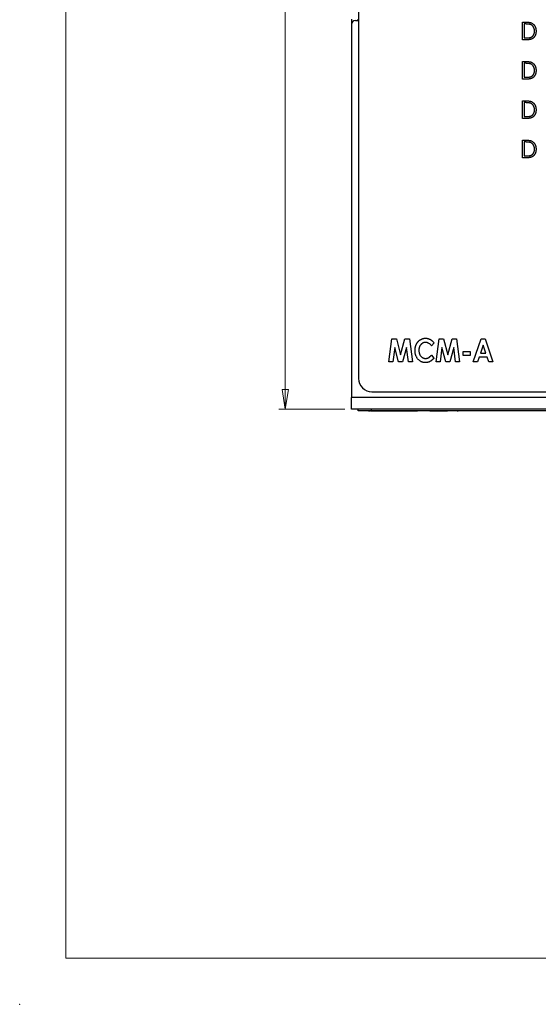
# Paper-space layout '1_1 scale views' of a CAD drawing. Header units: millimetres. Extents: x 0 to 420, y 0 to 297.
# Tile 1 of 48: x 0 to 78, y 0 to 149. Entities that reach past the tile are written whole.
import ezdxf

# ---------------------------------------------------------------- set-up
doc = ezdxf.new("R2010")
doc.units = ezdxf.units.MM
doc.header["$PDSIZE"] = -1
doc.styles.add('SLDTEXTSTYLE1', font='TXT', dxfattribs={"width": 0.75})
doc.dimstyles.new('SLDDIMSTYLE1', dxfattribs={"dimtxt": 2.5, "dimasz": 3, "dimexe": 0, "dimexo": 0.0625, "dimtad": 1, "dimdec": 0, "dimrnd": 1e-09, "dimzin": 12, "dimdsep": 46, "dimtxsty": 'SLDTEXTSTYLE1', "dimblk1": 'CLOSED', "dimblk2": 'CLOSED', "dimsah": 1, "dimcen": 0.09, "dimadec": 0, "dimazin": 3, "dimtfac": 1, "dimtofl": 0, "dimtmove": 0, "dimatfit": 3, "dimldrblk": 'CLOSED', "dimfxl": 1, "dimfrac": 2, "dimtolj": 1, "dimtzin": 12, "dimarcsym": 0})

# ---------------------------------------------------------------- blocks, each defined once
blk = doc.blocks.new('_Closed')
at = {"color": 0, "linetype": 'ByBlock', "lineweight": -2}
for p, q in [((-1, 0.166667), (0, 0)), ((-1, 0.166667), (-1, -0.166667)), ((0, 0), (-1, -0.166667)), ((0, 0), (-1, 0))]:
    blk.add_line(p, q, dxfattribs=at)
blk = doc.blocks.new('_D_4')
at = {"color": 7, "linetype": 'Continuous', "lineweight": 0}
for p, q in [((49.17, 218.02), (39.17, 218.02)), ((40.17, 218.02), (40.17, 90.01)), ((49.17, 90.01), (39.17, 90.01))]:
    blk.add_line(p, q, dxfattribs=at)
at = {"color": 7, "linetype": 'Continuous', "lineweight": 18, "xscale": 3, "yscale": 3}
for p, rotation in [((40.17, 218.02, 65.23), 90), ((40.17, 90.01, 65.23), 270)]:
    blk.add_blockref('_Closed', p, dxfattribs=dict(at, rotation=rotation))
at = {"color": 7, "linetype": 'Continuous', "lineweight": 18, "insert": (36.95, 151.24), "char_height": 2.5, "attachment_point": 1, "rotation": 90, "style": 'SLDTEXTSTYLE1'}
blk.add_mtext('128', dxfattribs=at)

psp = doc.layouts.new('1_1 scale views')

# ---------------------------------------------------------------- linework, layer by layer
at = {"color": 7, "linetype": 'Continuous', "lineweight": 18}
for q in [(7, 290), (413, 7)]:
    psp.add_line((7, 7), q, dxfattribs=at)
at = {"color": 7, "linetype": 'Continuous', "lineweight": 25}
for p, q in [((51.25, 189.81), (51.25, 94.66)), ((50.17, 149.01), (50.17, 148.25)), ((51.17, 148.81), (51.17, 149.01)), ((50.17, 148.21), (50.17, 91.81)), ((50.77, 148.81), (51.25, 148.81)), ((76.05, 145.91), (76.05, 148.56)), ((76.05, 148.56), (76.55, 148.56)), ((76.46, 148.29), (76.29, 148.29)), ((76.29, 148.29), (76.29, 146.18)), ((76.29, 146.18), (76.57, 146.18)), ((76.82, 145.91), (76.05, 145.91)), ((76.05, 139.96), (76.05, 142.61)), ((76.05, 142.61), (76.55, 142.61)), ((76.46, 142.34), (76.29, 142.34)), ((76.29, 142.34), (76.29, 140.23)), ((76.29, 140.23), (76.57, 140.23)), ((76.82, 139.96), (76.05, 139.96)), ((76.05, 134.01), (76.05, 136.66)), ((76.05, 136.66), (76.55, 136.66)), ((76.46, 136.39), (76.29, 136.39)), ((76.29, 136.39), (76.29, 134.28)), ((76.29, 134.28), (76.57, 134.28)), ((76.82, 134.01), (76.05, 134.01)), ((76.05, 128.06), (76.05, 130.71)), ((76.05, 130.71), (76.55, 130.71)), ((76.46, 130.44), (76.29, 130.44)), ((76.29, 130.44), (76.29, 128.33)), ((76.29, 128.33), (76.57, 128.33)), ((76.82, 128.06), (76.05, 128.06)), ((55.84, 97.16), (56.28, 100.66)), ((56.28, 100.66), (56.96, 100.66)), ((56.96, 100.66), (57.61, 98.22)), ((57.61, 98.22), (58.26, 100.66)), ((58.26, 100.66), (58.93, 100.66)), ((58.93, 100.66), (59.38, 97.16)), ((62.66, 100.05), (62.26, 99.61)), ((62.97, 97.16), (63.42, 100.66)), ((63.42, 100.66), (64.09, 100.66)), ((64.09, 100.66), (64.74, 98.22)), ((64.74, 98.22), (65.4, 100.66)), ((65.4, 100.66), (66.07, 100.66)), ((66.07, 100.66), (66.51, 97.16)), ((68.6, 97.16), (69.77, 100.66)), ((69.77, 100.66), (70.39, 100.66)), ((70.39, 100.66), (71.56, 97.16)), ((56.71, 99.37), (56.43, 97.16)), ((57.3, 97.16), (56.71, 99.37)), ((58.51, 99.37), (57.91, 97.16)), ((58.79, 97.16), (58.51, 99.37)), ((63.84, 99.37), (63.56, 97.16)), ((64.43, 97.16), (63.84, 99.37)), ((65.64, 99.37), (65.05, 97.16)), ((65.92, 97.16), (65.64, 99.37)), ((67.05, 98.73), (68.13, 98.73)), ((67.05, 98.15), (67.05, 98.73)), ((68.13, 98.73), (68.13, 98.15)), ((70.08, 99.72), (69.67, 98.51)), ((69.67, 98.51), (70.49, 98.51)), ((70.49, 98.51), (70.08, 99.72)), ((56.43, 97.16), (55.84, 97.16)), ((57.91, 97.16), (57.3, 97.16)), ((59.38, 97.16), (58.79, 97.16)), ((62.26, 98.21), (62.64, 97.74)), ((63.56, 97.16), (62.97, 97.16)), ((65.05, 97.16), (64.43, 97.16)), ((66.51, 97.16), (65.92, 97.16)), ((68.13, 98.15), (67.05, 98.15)), ((69.23, 97.16), (68.6, 97.16)), ((69.47, 97.88), (69.23, 97.16)), ((70.7, 97.88), (69.47, 97.88)), ((70.94, 97.16), (70.7, 97.88)), ((71.56, 97.16), (70.94, 97.16)), ((53.25, 92.66), (129.25, 92.66)), ((132.16, 91.81), (50.17, 91.81)), ((50.17, 90.01), (50.17, 91.81)), ((132.16, 90.01), (50.17, 90.01)), ((51.17, 89.76), (51.17, 90.01)), ((53.17, 89.76), (51.17, 89.76)), ((51.96, 89.75), (51.96, 89.76)), ((52.75, 89.75), (52.75, 89.76)), ((53.17, 90.01), (53.17, 89.76)), ((129.17, 89.76), (53.17, 89.76)), ((60.17, 89.71), (53.17, 89.71)), ((53.7, 89.75), (53.7, 89.76)), ((53.7, 89.75), (54.4, 89.75)), ((54.4, 89.75), (54.4, 89.76)), ((54.4, 89.75), (54.67, 89.75)), ((54.67, 89.75), (54.67, 89.76)), ((54.74, 89.75), (54.74, 89.76)), ((55.67, 89.75), (55.67, 89.76)), ((59.67, 89.75), (55.67, 89.75)), ((59.67, 89.75), (59.67, 89.76)), ((59.74, 89.75), (59.74, 89.76)), ((60.17, 89.71), (60.17, 89.76)), ((61.96, 89.75), (61.96, 89.76)), ((62.02, 89.75), (62.02, 89.76)), ((62.02, 89.75), (62.29, 89.75)), ((62.29, 89.75), (62.29, 89.76)), ((62.29, 89.75), (63.11, 89.75)), ((63.11, 89.75), (63.11, 89.76)), ((63.11, 89.75), (63.38, 89.75)), ((63.38, 89.75), (63.38, 89.76)), ((63.38, 89.75), (64.4, 89.75)), ((64.4, 89.75), (64.4, 89.76)), ((64.4, 89.75), (64.67, 89.75)), ((64.67, 89.75), (64.67, 89.76)), ((64.74, 89.75), (64.74, 89.76)), ((65.71, 89.75), (65.71, 89.76)), ((66.15, 89.75), (66.15, 89.76)), ((66.15, 89.75), (66.32, 89.75)), ((66.32, 89.75), (66.32, 89.76)), ((66.65, 89.75), (66.65, 89.76)), ((66.92, 89.75), (66.92, 89.76)), ((67.77, 89.75), (67.77, 89.76)), ((68.49, 89.75), (68.49, 89.76))]:
    psp.add_line(p, q, dxfattribs=at)
for centre, radius, start, end in [((50.77, 148.21), 0.6, 90, 180), ((53.25, 94.66), 2, 180, 270)]:
    psp.add_arc(centre, radius, start, end, dxfattribs=at)
for points, knots in [([(77.21, 148.21), (77.19, 148.22), (77.14, 148.23), (77.07, 148.25), (76.99, 148.26), (76.9, 148.27), (76.81, 148.28), (76.7, 148.28), (76.58, 148.29), (76.5, 148.29), (76.46, 148.29)], [0, 0, 0, 0, 0.084774, 0.180312, 0.28709, 0.406015, 0.536482, 0.678682, 0.833402, 1, 1, 1, 1]), ([(76.55, 148.56), (76.6, 148.56), (76.68, 148.56), (76.8, 148.55), (76.91, 148.55), (77.02, 148.54), (77.11, 148.52), (77.2, 148.51), (77.27, 148.49), (77.32, 148.47), (77.34, 148.46)], [0, 0, 0, 0, 0.164344, 0.316794, 0.458147, 0.588563, 0.707492, 0.815269, 0.912897, 1, 1, 1, 1]), ([(77.85, 147.2), (77.85, 147.23), (77.85, 147.29), (77.84, 147.38), (77.83, 147.47), (77.81, 147.55), (77.78, 147.63), (77.75, 147.71), (77.72, 147.78), (77.68, 147.85), (77.64, 147.91), (77.59, 147.97), (77.53, 148.02), (77.48, 148.07), (77.42, 148.12), (77.35, 148.15), (77.28, 148.19), (77.23, 148.2), (77.21, 148.21)], [0, 0, 0, 0, 0.072235, 0.141829, 0.209054, 0.274618, 0.338839, 0.40167, 0.463864, 0.525432, 0.586208, 0.645431, 0.704074, 0.762298, 0.820336, 0.879142, 0.938766, 1, 1, 1, 1]), ([(77.34, 148.46), (77.37, 148.45), (77.42, 148.43), (77.51, 148.38), (77.58, 148.33), (77.65, 148.28), (77.72, 148.22), (77.78, 148.15), (77.84, 148.08), (77.89, 148), (77.94, 147.91), (77.98, 147.82), (78.01, 147.73), (78.04, 147.63), (78.06, 147.53), (78.08, 147.42), (78.08, 147.31), (78.09, 147.24), (78.09, 147.2)], [0, 0, 0, 0, 0.0593984, 0.1178042, 0.175649, 0.2334372, 0.2912492, 0.3495762, 0.4093288, 0.4703723, 0.5325912, 0.5951189, 0.6586247, 0.723231, 0.789405, 0.8576492, 0.9277421, 1, 1, 1, 1]), ([(76.57, 146.18), (76.61, 146.18), (76.69, 146.18), (76.8, 146.19), (76.9, 146.19), (76.99, 146.2), (77.07, 146.21), (77.14, 146.22), (77.21, 146.23), (77.25, 146.25), (77.26, 146.25)], [0, 0, 0, 0, 0.172244, 0.3301934, 0.475432, 0.6065481, 0.7244263, 0.8291286, 0.9204072, 1, 1, 1, 1]), ([(78.09, 147.2), (78.09, 147.17), (78.08, 147.1), (78.08, 147.01), (78.06, 146.92), (78.05, 146.83), (78.03, 146.74), (78, 146.66), (77.97, 146.58), (77.93, 146.5), (77.89, 146.43), (77.85, 146.36), (77.8, 146.3), (77.75, 146.24), (77.7, 146.19), (77.64, 146.14), (77.58, 146.09), (77.52, 146.05), (77.46, 146.02), (77.38, 145.99), (77.3, 145.97), (77.22, 145.95), (77.13, 145.93), (77.03, 145.92), (76.93, 145.91), (76.86, 145.91), (76.82, 145.91)], [0, 0, 0, 0, 0.047591, 0.093744, 0.138658, 0.182637, 0.225674, 0.268046, 0.309925, 0.35122, 0.391858, 0.430949, 0.469216, 0.506063, 0.542432, 0.578163, 0.613445, 0.648473, 0.684358, 0.722083, 0.761938, 0.803977, 0.848876, 0.896245, 0.946758, 1, 1, 1, 1]), ([(77.26, 146.25), (77.29, 146.26), (77.33, 146.28), (77.39, 146.31), (77.45, 146.34), (77.51, 146.38), (77.56, 146.43), (77.61, 146.48), (77.65, 146.53), (77.69, 146.59), (77.73, 146.66), (77.76, 146.73), (77.79, 146.8), (77.81, 146.87), (77.83, 146.95), (77.84, 147.03), (77.85, 147.12), (77.85, 147.17), (77.85, 147.2)], [0, 0, 0, 0, 0.059658, 0.118319, 0.176002, 0.23344, 0.290884, 0.349178, 0.408074, 0.468667, 0.53039, 0.592632, 0.655752, 0.720395, 0.787156, 0.855716, 0.926408, 1, 1, 1, 1]), ([(77.21, 142.26), (77.19, 142.27), (77.14, 142.28), (77.07, 142.3), (76.99, 142.31), (76.9, 142.32), (76.81, 142.33), (76.7, 142.33), (76.58, 142.34), (76.5, 142.34), (76.46, 142.34)], [0, 0, 0, 0, 0.084774, 0.180312, 0.28709, 0.406015, 0.536482, 0.678682, 0.833402, 1, 1, 1, 1]), ([(76.55, 142.61), (76.6, 142.61), (76.68, 142.61), (76.8, 142.6), (76.91, 142.6), (77.02, 142.59), (77.11, 142.57), (77.2, 142.56), (77.27, 142.54), (77.32, 142.52), (77.34, 142.51)], [0, 0, 0, 0, 0.164344, 0.316794, 0.458147, 0.588563, 0.707492, 0.815269, 0.912897, 1, 1, 1, 1]), ([(77.85, 141.25), (77.85, 141.28), (77.85, 141.34), (77.84, 141.43), (77.83, 141.52), (77.81, 141.6), (77.78, 141.68), (77.75, 141.76), (77.72, 141.83), (77.68, 141.9), (77.64, 141.96), (77.59, 142.02), (77.53, 142.07), (77.48, 142.12), (77.42, 142.17), (77.35, 142.2), (77.28, 142.24), (77.23, 142.25), (77.21, 142.26)], [0, 0, 0, 0, 0.072235, 0.141829, 0.209054, 0.274618, 0.338839, 0.40167, 0.463864, 0.525432, 0.586208, 0.645431, 0.704074, 0.762298, 0.820336, 0.879142, 0.938766, 1, 1, 1, 1]), ([(77.34, 142.51), (77.37, 142.5), (77.42, 142.48), (77.51, 142.43), (77.58, 142.38), (77.65, 142.33), (77.72, 142.27), (77.78, 142.2), (77.84, 142.13), (77.89, 142.05), (77.94, 141.96), (77.98, 141.87), (78.01, 141.78), (78.04, 141.68), (78.06, 141.58), (78.08, 141.47), (78.08, 141.36), (78.09, 141.29), (78.09, 141.25)], [0, 0, 0, 0, 0.0593984, 0.1178042, 0.175649, 0.2334372, 0.2912492, 0.3495762, 0.4093288, 0.4703723, 0.5325912, 0.5951189, 0.6586247, 0.723231, 0.789405, 0.8576492, 0.9277421, 1, 1, 1, 1]), ([(76.57, 140.23), (76.61, 140.23), (76.69, 140.23), (76.8, 140.24), (76.9, 140.24), (76.99, 140.25), (77.07, 140.26), (77.14, 140.27), (77.21, 140.28), (77.25, 140.3), (77.26, 140.3)], [0, 0, 0, 0, 0.172244, 0.3301934, 0.475432, 0.6065481, 0.7244263, 0.8291286, 0.9204072, 1, 1, 1, 1]), ([(78.09, 141.25), (78.09, 141.22), (78.08, 141.15), (78.08, 141.06), (78.06, 140.97), (78.05, 140.88), (78.03, 140.79), (78, 140.71), (77.97, 140.63), (77.93, 140.55), (77.89, 140.48), (77.85, 140.41), (77.8, 140.35), (77.75, 140.29), (77.7, 140.24), (77.64, 140.19), (77.58, 140.14), (77.52, 140.1), (77.46, 140.07), (77.38, 140.04), (77.3, 140.02), (77.22, 140), (77.13, 139.98), (77.03, 139.97), (76.93, 139.96), (76.86, 139.96), (76.82, 139.96)], [0, 0, 0, 0, 0.047591, 0.093744, 0.138658, 0.182637, 0.225674, 0.268046, 0.309925, 0.35122, 0.391858, 0.430949, 0.469216, 0.506063, 0.542432, 0.578163, 0.613445, 0.648473, 0.684358, 0.722083, 0.761938, 0.803977, 0.848876, 0.896245, 0.946758, 1, 1, 1, 1]), ([(77.26, 140.3), (77.29, 140.31), (77.33, 140.33), (77.39, 140.36), (77.45, 140.39), (77.51, 140.43), (77.56, 140.48), (77.61, 140.53), (77.65, 140.58), (77.69, 140.64), (77.73, 140.71), (77.76, 140.78), (77.79, 140.85), (77.81, 140.92), (77.83, 141), (77.84, 141.08), (77.85, 141.17), (77.85, 141.22), (77.85, 141.25)], [0, 0, 0, 0, 0.059658, 0.118319, 0.176002, 0.23344, 0.290884, 0.349178, 0.408074, 0.468667, 0.53039, 0.592632, 0.655752, 0.720395, 0.787156, 0.855716, 0.926408, 1, 1, 1, 1]), ([(77.21, 136.31), (77.19, 136.32), (77.14, 136.33), (77.07, 136.35), (76.99, 136.36), (76.9, 136.37), (76.81, 136.38), (76.7, 136.38), (76.58, 136.39), (76.5, 136.39), (76.46, 136.39)], [0, 0, 0, 0, 0.084774, 0.180312, 0.28709, 0.406015, 0.536482, 0.678682, 0.833402, 1, 1, 1, 1]), ([(76.55, 136.66), (76.6, 136.66), (76.68, 136.66), (76.8, 136.65), (76.91, 136.65), (77.02, 136.64), (77.11, 136.62), (77.2, 136.61), (77.27, 136.59), (77.32, 136.57), (77.34, 136.56)], [0, 0, 0, 0, 0.1643442, 0.3167935, 0.4581469, 0.5885633, 0.7074923, 0.8152688, 0.9128975, 1, 1, 1, 1]), ([(77.85, 135.3), (77.85, 135.33), (77.85, 135.39), (77.84, 135.48), (77.83, 135.57), (77.81, 135.65), (77.78, 135.73), (77.75, 135.81), (77.72, 135.88), (77.68, 135.95), (77.64, 136.01), (77.59, 136.07), (77.53, 136.12), (77.48, 136.17), (77.42, 136.22), (77.35, 136.25), (77.28, 136.29), (77.23, 136.3), (77.21, 136.31)], [0, 0, 0, 0, 0.072235, 0.141829, 0.209054, 0.274618, 0.338839, 0.40167, 0.463864, 0.525432, 0.586208, 0.645431, 0.704074, 0.762298, 0.820336, 0.879142, 0.938766, 1, 1, 1, 1]), ([(77.34, 136.56), (77.37, 136.55), (77.42, 136.53), (77.51, 136.48), (77.58, 136.43), (77.65, 136.38), (77.72, 136.32), (77.78, 136.25), (77.84, 136.18), (77.89, 136.1), (77.94, 136.01), (77.98, 135.92), (78.01, 135.83), (78.04, 135.73), (78.06, 135.63), (78.08, 135.52), (78.08, 135.41), (78.09, 135.34), (78.09, 135.3)], [0, 0, 0, 0, 0.059398, 0.117804, 0.175649, 0.233437, 0.291249, 0.349576, 0.409329, 0.470372, 0.532591, 0.595119, 0.658625, 0.723231, 0.789405, 0.857649, 0.927742, 1, 1, 1, 1]), ([(76.57, 134.28), (76.61, 134.28), (76.69, 134.28), (76.8, 134.29), (76.9, 134.29), (76.99, 134.3), (77.07, 134.31), (77.14, 134.32), (77.21, 134.33), (77.25, 134.35), (77.26, 134.35)], [0, 0, 0, 0, 0.172244, 0.3301934, 0.475432, 0.6065481, 0.7244263, 0.8291286, 0.9204072, 1, 1, 1, 1]), ([(78.09, 135.3), (78.09, 135.27), (78.08, 135.2), (78.08, 135.11), (78.06, 135.02), (78.05, 134.93), (78.03, 134.84), (78, 134.76), (77.97, 134.68), (77.93, 134.6), (77.89, 134.53), (77.85, 134.46), (77.8, 134.4), (77.75, 134.34), (77.7, 134.29), (77.64, 134.24), (77.58, 134.19), (77.52, 134.15), (77.46, 134.12), (77.38, 134.09), (77.3, 134.07), (77.22, 134.05), (77.13, 134.03), (77.03, 134.02), (76.93, 134.01), (76.86, 134.01), (76.82, 134.01)], [0, 0, 0, 0, 0.047591, 0.093744, 0.138658, 0.182637, 0.225674, 0.268046, 0.309925, 0.35122, 0.391858, 0.430949, 0.469216, 0.506063, 0.542432, 0.578163, 0.613445, 0.648473, 0.684358, 0.722083, 0.761938, 0.803977, 0.848876, 0.896245, 0.946758, 1, 1, 1, 1]), ([(77.26, 134.35), (77.29, 134.36), (77.33, 134.38), (77.39, 134.41), (77.45, 134.44), (77.51, 134.48), (77.56, 134.53), (77.61, 134.58), (77.65, 134.63), (77.69, 134.69), (77.73, 134.76), (77.76, 134.83), (77.79, 134.9), (77.81, 134.97), (77.83, 135.05), (77.84, 135.13), (77.85, 135.22), (77.85, 135.27), (77.85, 135.3)], [0, 0, 0, 0, 0.059658, 0.118319, 0.176002, 0.23344, 0.290884, 0.349178, 0.408074, 0.468667, 0.53039, 0.592632, 0.655752, 0.720395, 0.787156, 0.855716, 0.926408, 1, 1, 1, 1]), ([(77.21, 130.36), (77.19, 130.37), (77.14, 130.38), (77.07, 130.4), (76.99, 130.41), (76.9, 130.42), (76.81, 130.43), (76.7, 130.43), (76.58, 130.44), (76.5, 130.44), (76.46, 130.44)], [0, 0, 0, 0, 0.084774, 0.180312, 0.28709, 0.406015, 0.536482, 0.678682, 0.833402, 1, 1, 1, 1]), ([(76.55, 130.71), (76.6, 130.71), (76.68, 130.71), (76.8, 130.7), (76.91, 130.7), (77.02, 130.69), (77.11, 130.67), (77.2, 130.66), (77.27, 130.64), (77.32, 130.62), (77.34, 130.61)], [0, 0, 0, 0, 0.164344, 0.316794, 0.458147, 0.588563, 0.707492, 0.815269, 0.912897, 1, 1, 1, 1]), ([(77.85, 129.35), (77.85, 129.38), (77.85, 129.44), (77.84, 129.53), (77.83, 129.62), (77.81, 129.7), (77.78, 129.78), (77.75, 129.86), (77.72, 129.93), (77.68, 130), (77.64, 130.06), (77.59, 130.12), (77.53, 130.17), (77.48, 130.22), (77.42, 130.27), (77.35, 130.3), (77.28, 130.34), (77.23, 130.35), (77.21, 130.36)], [0, 0, 0, 0, 0.072235, 0.141829, 0.209054, 0.274618, 0.338839, 0.40167, 0.463864, 0.525432, 0.586208, 0.645431, 0.704074, 0.762298, 0.820336, 0.879142, 0.938766, 1, 1, 1, 1]), ([(77.34, 130.61), (77.37, 130.6), (77.42, 130.58), (77.51, 130.53), (77.58, 130.48), (77.65, 130.43), (77.72, 130.37), (77.78, 130.3), (77.84, 130.23), (77.89, 130.15), (77.94, 130.06), (77.98, 129.97), (78.01, 129.88), (78.04, 129.78), (78.06, 129.68), (78.08, 129.57), (78.08, 129.46), (78.09, 129.39), (78.09, 129.35)], [0, 0, 0, 0, 0.059398, 0.117804, 0.175649, 0.233437, 0.291249, 0.349576, 0.409329, 0.470372, 0.532591, 0.595119, 0.658625, 0.723231, 0.789405, 0.857649, 0.927742, 1, 1, 1, 1]), ([(76.57, 128.33), (76.61, 128.33), (76.69, 128.33), (76.8, 128.34), (76.9, 128.34), (76.99, 128.35), (77.07, 128.36), (77.14, 128.37), (77.21, 128.38), (77.25, 128.4), (77.26, 128.4)], [0, 0, 0, 0, 0.172244, 0.3301934, 0.475432, 0.6065481, 0.7244263, 0.8291286, 0.9204072, 1, 1, 1, 1]), ([(78.09, 129.35), (78.09, 129.32), (78.08, 129.25), (78.08, 129.16), (78.06, 129.07), (78.05, 128.98), (78.03, 128.89), (78, 128.81), (77.97, 128.73), (77.93, 128.65), (77.89, 128.58), (77.85, 128.51), (77.8, 128.45), (77.75, 128.39), (77.7, 128.34), (77.64, 128.29), (77.58, 128.24), (77.52, 128.2), (77.46, 128.17), (77.38, 128.14), (77.3, 128.12), (77.22, 128.1), (77.13, 128.08), (77.03, 128.07), (76.93, 128.06), (76.86, 128.06), (76.82, 128.06)], [0, 0, 0, 0, 0.047591, 0.093744, 0.138658, 0.182637, 0.225674, 0.268046, 0.309925, 0.35122, 0.391858, 0.430949, 0.469216, 0.506063, 0.542432, 0.578163, 0.613445, 0.648473, 0.684358, 0.722083, 0.761938, 0.803977, 0.848876, 0.896245, 0.946758, 1, 1, 1, 1]), ([(77.26, 128.4), (77.29, 128.41), (77.33, 128.43), (77.39, 128.46), (77.45, 128.49), (77.51, 128.53), (77.56, 128.58), (77.61, 128.63), (77.65, 128.68), (77.69, 128.74), (77.73, 128.81), (77.76, 128.88), (77.79, 128.95), (77.81, 129.02), (77.83, 129.1), (77.84, 129.18), (77.85, 129.27), (77.85, 129.32), (77.85, 129.35)], [0, 0, 0, 0, 0.059658, 0.118319, 0.176002, 0.23344, 0.290884, 0.349178, 0.408074, 0.468667, 0.53039, 0.592632, 0.655752, 0.720395, 0.787156, 0.855716, 0.926408, 1, 1, 1, 1]), ([(59.78, 98.92), (59.78, 98.96), (59.79, 99.05), (59.8, 99.17), (59.81, 99.29), (59.83, 99.41), (59.86, 99.53), (59.9, 99.64), (59.94, 99.75), (59.98, 99.85), (60.04, 99.95), (60.09, 100.04), (60.16, 100.13), (60.23, 100.22), (60.3, 100.3), (60.38, 100.37), (60.47, 100.44), (60.56, 100.5), (60.65, 100.56), (60.75, 100.61), (60.85, 100.66), (60.95, 100.69), (61.05, 100.72), (61.15, 100.74), (61.26, 100.75), (61.33, 100.75), (61.36, 100.75)], [0, 0, 0, 0, 0.047836, 0.094763, 0.14009, 0.184797, 0.228421, 0.271665, 0.313951, 0.356177, 0.397917, 0.438886, 0.479707, 0.520141, 0.560412, 0.600872, 0.641709, 0.682892, 0.724082, 0.764309, 0.803763, 0.843138, 0.882098, 0.920993, 0.960202, 1, 1, 1, 1]), ([(61.37, 100.12), (61.33, 100.12), (61.26, 100.12), (61.16, 100.1), (61.07, 100.08), (60.98, 100.04), (60.89, 99.99), (60.81, 99.93), (60.73, 99.86), (60.65, 99.78), (60.59, 99.69), (60.53, 99.59), (60.48, 99.49), (60.44, 99.39), (60.41, 99.28), (60.38, 99.16), (60.37, 99.04), (60.37, 98.96), (60.37, 98.92)], [0, 0, 0, 0, 0.0592809, 0.1172061, 0.1737902, 0.2304746, 0.2874628, 0.3460227, 0.406752, 0.4700272, 0.5341337, 0.5981591, 0.6619092, 0.7262932, 0.7916719, 0.8589561, 0.928283, 1, 1, 1, 1]), ([(61.36, 100.75), (61.39, 100.75), (61.46, 100.75), (61.55, 100.74), (61.64, 100.73), (61.72, 100.71), (61.81, 100.68), (61.9, 100.65), (61.99, 100.61), (62.07, 100.57), (62.15, 100.52), (62.23, 100.47), (62.31, 100.41), (62.39, 100.35), (62.46, 100.28), (62.53, 100.21), (62.59, 100.14), (62.64, 100.08), (62.66, 100.05)], [0, 0, 0, 0, 0.0598764, 0.1195205, 0.1791628, 0.238686, 0.2990138, 0.3597424, 0.4207966, 0.4835911, 0.5466886, 0.6098952, 0.6727842, 0.7368567, 0.8010267, 0.8661458, 0.9324087, 1, 1, 1, 1]), ([(62.26, 99.61), (62.23, 99.65), (62.17, 99.73), (62.06, 99.84), (61.95, 99.93), (61.84, 100), (61.73, 100.05), (61.61, 100.09), (61.49, 100.12), (61.41, 100.12), (61.37, 100.12)], [0, 0, 0, 0, 0.146298, 0.283805, 0.412752, 0.536245, 0.654844, 0.770383, 0.884538, 1, 1, 1, 1]), ([(61.36, 97.07), (61.3, 97.07), (61.19, 97.08), (61.03, 97.1), (60.87, 97.14), (60.73, 97.2), (60.59, 97.27), (60.46, 97.36), (60.34, 97.47), (60.22, 97.59), (60.12, 97.72), (60.03, 97.87), (59.95, 98.02), (59.89, 98.18), (59.84, 98.35), (59.81, 98.53), (59.79, 98.72), (59.79, 98.85), (59.78, 98.92)], [0, 0, 0, 0, 0.062305, 0.122337, 0.180584, 0.237979, 0.295499, 0.353439, 0.412562, 0.473935, 0.536168, 0.598352, 0.66117, 0.724755, 0.78998, 0.85728, 0.92714, 1, 1, 1, 1]), ([(60.37, 98.92), (60.37, 98.86), (60.37, 98.75), (60.4, 98.59), (60.44, 98.43), (60.49, 98.29), (60.56, 98.16), (60.65, 98.04), (60.74, 97.94), (60.84, 97.87), (60.92, 97.82), (60.98, 97.79), (61.04, 97.76), (61.1, 97.74), (61.17, 97.72), (61.24, 97.71), (61.31, 97.7), (61.35, 97.7), (61.38, 97.7)], [0, 0, 0, 0, 0.097655, 0.190701, 0.279578, 0.366477, 0.450065, 0.530975, 0.609786, 0.688881, 0.728059, 0.767087, 0.805465, 0.843966, 0.882156, 0.92082, 0.959928, 1, 1, 1, 1]), ([(62.64, 97.74), (62.62, 97.71), (62.56, 97.65), (62.48, 97.57), (62.4, 97.49), (62.33, 97.42), (62.25, 97.36), (62.17, 97.31), (62.1, 97.26), (62.02, 97.22), (61.95, 97.18), (61.87, 97.15), (61.79, 97.13), (61.71, 97.11), (61.63, 97.09), (61.54, 97.08), (61.45, 97.07), (61.39, 97.07), (61.36, 97.07)], [0, 0, 0, 0, 0.08081, 0.157894, 0.230704, 0.300333, 0.36595, 0.427734, 0.486788, 0.542439, 0.596834, 0.651245, 0.706932, 0.76308, 0.819993, 0.878694, 0.938498, 1, 1, 1, 1]), ([(61.38, 97.7), (61.42, 97.7), (61.49, 97.7), (61.61, 97.73), (61.72, 97.76), (61.81, 97.8), (61.87, 97.84), (61.93, 97.88), (61.98, 97.92), (62.03, 97.97), (62.09, 98.02), (62.15, 98.08), (62.21, 98.14), (62.24, 98.19), (62.26, 98.21)], [0, 0, 0, 0, 0.112273, 0.221426, 0.328601, 0.435384, 0.491241, 0.55141, 0.614843, 0.682634, 0.754931, 0.832325, 0.913973, 1, 1, 1, 1]), ([(52.75, 89.75), (52.85, 89.75), (52.96, 89.75), (53.06, 89.75), (53.07, 89.75)], [0, 0, 0, 0, 0.935237, 1, 1, 1, 1])]:
    psp.add_open_spline(points, degree=3, knots=knots, dxfattribs=at)
at = {"color": 7, "linetype": 'Continuous', "lineweight": 0}
psp.add_point((0, 0), dxfattribs=at)

# ---------------------------------------------------------------- dimensions: what is measured, and where the dimension line sits
at = {"color": 7, "linetype": 'Continuous', "lineweight": 18}
dim = psp.add_linear_dim(base=(40.17, 90.01), p1=(50.17, 218.02), p2=(50.17, 90.01), angle=90, dimstyle='SLDDIMSTYLE1', dxfattribs=at)
dim.commit()
dim.dimension.update_dxf_attribs({"geometry": '_D_4', "text_midpoint": (40.17, 154.01), "dimtype": 160})

doc.saveas('drawing.dxf')
